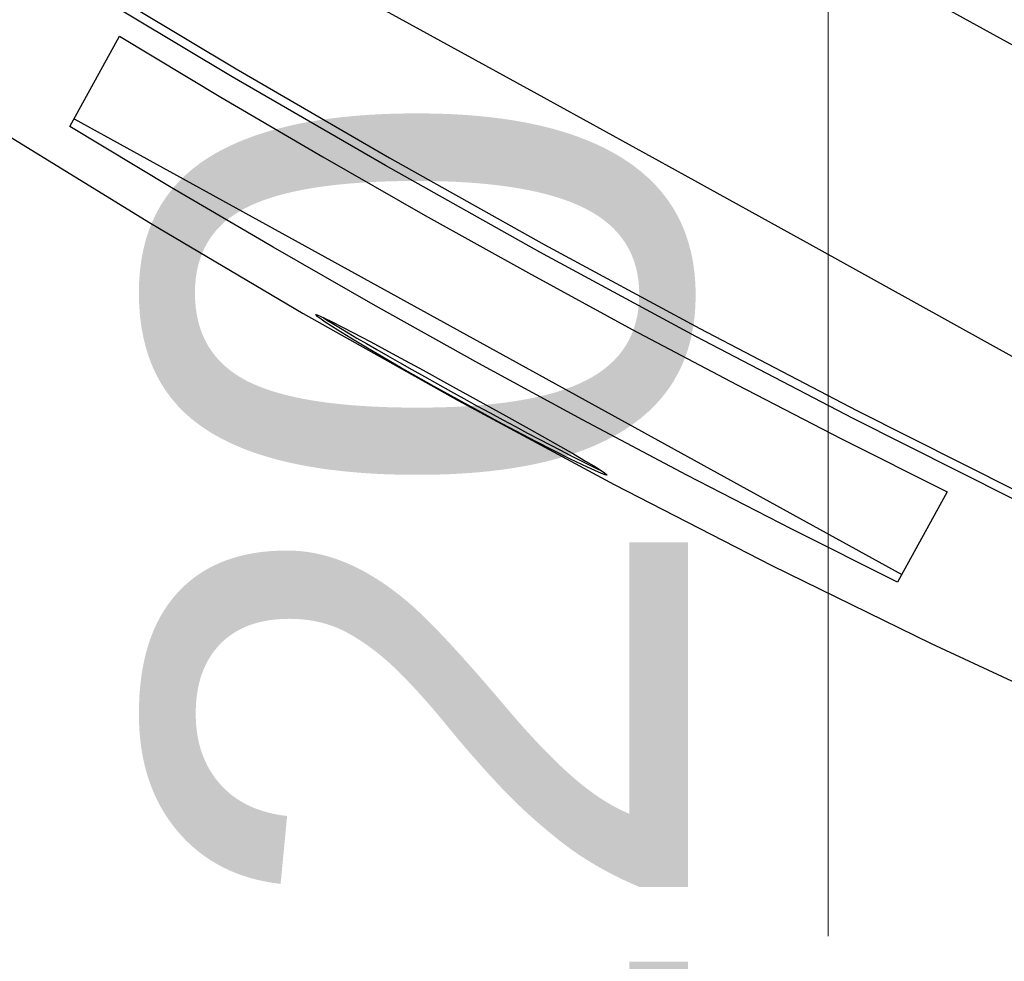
# Model space of a CAD drawing. Header units: millimetres. Extents: x -4612887 to -4536833, y -5457376 to -5415716.
# Tile 91 of 144: x -4585295 to -4585004, y -5436524 to -5436245. Entities that reach past the tile are written whole.
import ezdxf

# ---------------------------------------------------------------- set-up
doc = ezdxf.new("R2010")
doc.units = ezdxf.units.MM
doc.header["$MEASUREMENT"] = 0
doc.linetypes.add('CONTINU', pattern=[0])
doc.layers.get('0').update_dxf_attribs({"color": 8, "lineweight": 18})
doc.layers.add('LOC', color=4, linetype='CONTINU')
doc.layers.add('PLAN', color=7, linetype='CONTINU')
doc.styles.add('FDBES', font='simplex.shx')

# ---------------------------------------------------------------- blocks, each defined once
blk = doc.blocks.new('A$C7EBD59A9')
at = {"layer": 'PLAN', "color": 0, "linetype": 'Continuous'}
blk.add_line((16.65, 148.84), (351.35, 148.84), dxfattribs=at)
at = {"layer": 'PLAN', "color": 3, "linetype": 'Continuous'}
for p, q in [((62.56, 13.58), (62.56, 40.11)), ((305.44, 40.11), (305.44, 13.58)), ((62.56, 15.88), (305.44, 15.88))]:
    blk.add_line(p, q, dxfattribs=at)
at = {"layer": 'PLAN', "color": 0, "linetype": 'Continuous', "flags": 128}
for points in [[(1.91, 78.33), (42.36, 78.55), (82.82, 78.72), (123.29, 78.83), (163.76, 78.89), (204.24, 78.89), (244.71, 78.83), (285.18, 78.72), (325.64, 78.55), (366.09, 78.33)], [(1.87, 7.09), (47.2, 4), (92.67, 1.78), (138.3, 0.45), (184, 0), (229.53, 0.44), (275.07, 1.77), (320.63, 3.99), (366.13, 7.09)], [(226.75, 1.68), (226.65, 1.6), (226.28, 1.51), (225.31, 1.36), (223.43, 1.19), (221.39, 1.05), (216.57, 0.8), (206.72, 0.47), (196.79, 0.28), (186.83, 0.21), (176.87, 0.23), (166.92, 0.35), (157.02, 0.59), (152.11, 0.77), (148.15, 0.96), (144.32, 1.21), (143.04, 1.33), (141.8, 1.49), (141.44, 1.57), (141.26, 1.66), (141.32, 1.75), (141.61, 1.83), (142.42, 1.93), (143.88, 2.04), (145.49, 2.12), (149.21, 2.24), (156.85, 2.38), (164.58, 2.45), (172.34, 2.49), (180.12, 2.5), (187.91, 2.5), (195.69, 2.49), (203.45, 2.45), (211.18, 2.38), (216.56, 2.29), (220.19, 2.2), (222.65, 2.11), (224.29, 2.03), (225.9, 1.9), (226.41, 1.82), (226.69, 1.74), (226.75, 1.68)], [(143.2, 2), (143.4, 1.98), (144.79, 1.88), (146.5, 1.79), (148.52, 1.7), (150.84, 1.62), (153.43, 1.54), (156.27, 1.47), (159.35, 1.4), (162.62, 1.35), (166.08, 1.3), (169.68, 1.26), (173.41, 1.23), (177.22, 1.21), (181.08, 1.19), (184.97, 1.19), (188.86, 1.2), (192.7, 1.22), (196.47, 1.24), (200.13, 1.28), (203.67, 1.32), (207.04, 1.37), (210.22, 1.43), (213.18, 1.5), (215.9, 1.58), (218.36, 1.66), (220.53, 1.74), (222.39, 1.84), (223.95, 1.93), (224.8, 2)]]:
    blk.add_lwpolyline(points, dxfattribs=at)
at = {"layer": 'PLAN', "color": 6, "flags": 128}
for points in [[(1.91, 51.24), (47.33, 48.88), (92.82, 47.19), (138.39, 46.18), (184, 45.84), (229.52, 46.18), (275.04, 47.19), (320.58, 48.88), (366.09, 51.24)], [(366.13, 48.98), (320.71, 46.62), (275.21, 44.93), (229.62, 43.91), (184, 43.57), (138.47, 43.91), (92.93, 44.92), (47.38, 46.61), (1.87, 48.98)]]:
    blk.add_lwpolyline(points, dxfattribs=at)
at = {"layer": 'PLAN', "color": 3, "linetype": 'Continuous', "flags": 128}
for points in [[(62.56, 40.11), (92.91, 38.95), (123.27, 38.12), (153.63, 37.62), (184, 37.46), (214.37, 37.62), (244.73, 38.12), (275.09, 38.95), (305.44, 40.11)], [(305.44, 13.58), (275.09, 12.42), (244.73, 11.6), (214.37, 11.1), (184, 10.93), (153.63, 11.1), (123.27, 11.6), (92.91, 12.42), (62.56, 13.58)]]:
    blk.add_lwpolyline(points, dxfattribs=at)
blk = doc.blocks.new('CONSOLE2')
at = {"layer": 'LOC', "xscale": 1.149999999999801, "yscale": 1.149999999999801, "zscale": 1.149999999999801, "rotation": 331.173118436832}
blk.add_blockref('A$C7EBD59A9', (-107.02, -166.94), dxfattribs=at)

msp = doc.modelspace()

# ---------------------------------------------------------------- linework, layer by layer
at = {"color": 0}
msp.add_line((-4585055.69, -5435999.04), (-4585055.69, -5436516.31), dxfattribs=at)

# ---------------------------------------------------------------- block references
at = {"layer": 'LOC', "rotation": 360}
msp.add_blockref('CONSOLE2', (-4585243.44, -5436089.04), dxfattribs=at)

# ---------------------------------------------------------------- texts
at = {"color": 60, "insert": (-4585042.62, -5436450.81), "char_height": 160, "attachment_point": 5, "rotation": 90, "style": 'FDBES'}
msp.add_mtext('{\\fArial|b0|i0|c238|p34;\\C2;120\\P80}', dxfattribs=at)

doc.saveas('drawing.dxf')
